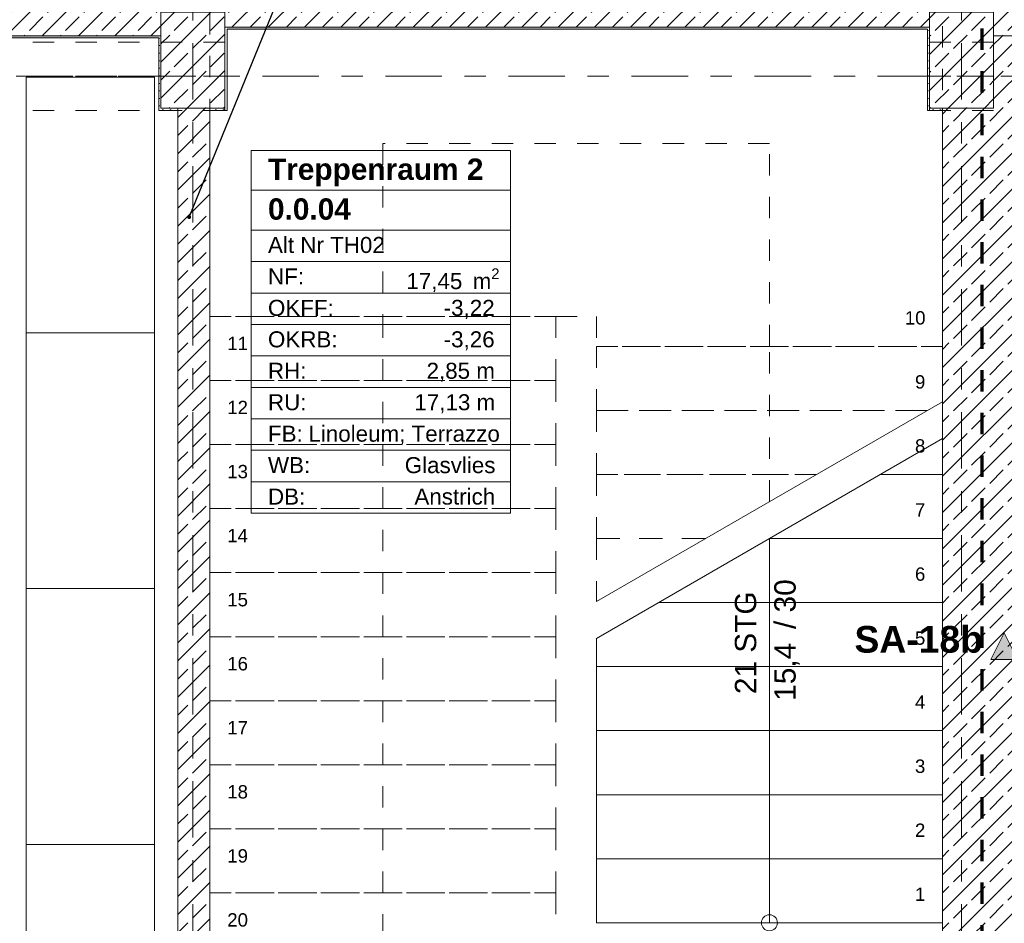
# Model space of a CAD drawing. Header units: metres. Extents: x -3.6 to 84.5, y -11 to 16.8.
# Tile 14 of 78: x 10.5 to 15.1, y 9.2 to 13.4. Entities that reach past the tile are written whole.
import ezdxf

# ---------------------------------------------------------------- set-up
doc = ezdxf.new("R2010")
doc.units = ezdxf.units.M
doc.header["$MEASUREMENT"] = 0
for name, pattern in [('Achse', [0.2, 0.1, -0.05, 0, -0.05]), ('Strichlinie doppelt', [0.546806, 0.264583, -0.105833, 0.070556, -0.105833]), ('Strichlinie eng', [0.115, 0.075, -0.04]), ('Untersicht', [0.1, 0.075, -0.025]), ('Wipeout_Contour', [1, 0, -1])]:
    doc.linetypes.add(name, pattern=pattern)
for name, color, linetype in [('152 - Bemaßung_ Beschriftung.Ausbau', 7, 'Continuous'), ('203 - Marker.Schnitt - Ausbaudetail SA', 7, 'Continuous'), ('301 - Elemente.Linie', 7, 'Continuous'), ('401 - Zone.Raum_ Raumbegrenzung_ Whg.', 7, 'Continuous'), ('451 - Universal.Achsen Raster', 7, 'Continuous'), ('604 - Struktur.Wand Aussen', 7, 'Continuous'), ('605 - Struktur.Wand Innen', 7, 'Continuous'), ('607 - Struktur.Stütze', 7, 'Continuous'), ('608 - Struktur.Träger', 7, 'Continuous'), ('610 - Struktur.Treppe_ Rampe', 7, 'Continuous'), ('650 - Abdeckung.Fußboden Aufbau', 7, 'Continuous'), ('701 - Einrichtung.Möbel', 7, 'Continuous')]:
    doc.layers.add(name, color=color, linetype=linetype)
doc.styles.add('ERSTELLTER_STIL_1', font='arial.ttf')
doc.styles.add('ERSTELLTER_STIL_2', font='txt')
doc.dimstyles.new('ERSTELLTER_STIL__1', dxfattribs={"dimtxt": 0.1, "dimasz": 0.0532, "dimexe": 0.18, "dimexo": 0.0625, "dimgap": 0, "dimtad": 1, "dimtih": 1, "dimtoh": 1, "dimzin": 0, "dimdsep": 46, "dimtxsty": 'ERSTELLTER_STIL_2', "dimblk": 'ARROWHEAD_2', "dimblk1": 'ARROWHEAD_2', "dimblk2": 'ARROWHEAD_2', "dimcen": 0.09, "dimse1": 1, "dimse2": 1, "dimclrd": 7, "dimclre": 7, "dimclrt": 7, "dimazin": 0, "dimtfac": 1, "dimtdec": 4, "dimtmove": 0, "dimatfit": 3, "dimfxl": 1, "dimtolj": 1, "dimtzin": 0, "dimarcsym": 0})
doc.dimstyles.new('ERSTELLTER_STIL__2', dxfattribs={"dimtxt": 0.1, "dimasz": 0.0532, "dimexe": 0.18, "dimexo": 0.0625, "dimgap": 0, "dimtad": 1, "dimtih": 1, "dimtoh": 1, "dimzin": 0, "dimdsep": 46, "dimtxsty": 'ERSTELLTER_STIL_2', "dimblk": 'ARROWHEAD_2', "dimblk1": 'ARROWHEAD_2', "dimblk2": 'ARROWHEAD_2', "dimcen": 0.09, "dimse1": 1, "dimse2": 1, "dimclrd": 7, "dimclre": 7, "dimclrt": 7, "dimazin": 0, "dimtfac": 1, "dimtdec": 4, "dimtmove": 2, "dimatfit": 3, "dimfxl": 1, "dimtolj": 1, "dimtzin": 0, "dimarcsym": 0})
doc.dimstyles.new('ERSTELLTER_STIL__6', dxfattribs={"dimtxt": 0.18, "dimasz": 0.03648, "dimexe": 0.18, "dimexo": 0.0625, "dimgap": 0, "dimtad": 0, "dimtih": 1, "dimtoh": 1, "dimdec": 4, "dimzin": 0, "dimdsep": 46, "dimcen": 0.09, "dimadec": 0, "dimazin": 0, "dimtfac": 1, "dimtdec": 4, "dimtmove": 0, "dimatfit": 3, "dimldrblk": 'ARROWHEAD_11', "dimfxl": 1, "dimtolj": 1, "dimtzin": 0, "dimarcsym": 0})
pattern_1 = [(45, (0, 0), (-0.0848528, 0.0848528), []), (45, (-0.04243, 0.04243), (-0.0848528, 0.0848528), [0.09, -0.03])]
pattern_2 = [(45, (0, 0), (-0.01767767, 0.01767767), [0, -0.025])]

# ---------------------------------------------------------------- blocks, each defined once
blk = doc.blocks.new('ARROWHEAD_11')
at = {"color": 0, "linetype": 'Continuous', "lineweight": 0}
blk.add_line((0, 0), (-1, 0), dxfattribs=at)
at = {"color": 0, "linetype": 'Continuous', "lineweight": 0, "const_width": 0.25, "flags": 128}
blk.add_lwpolyline([(-0.125, 0, 1), (0.125, 0, 1)], format="xyb", close=True, dxfattribs=at)
blk = doc.blocks.new('*D178')
at = {"layer": '152 - Bemaßung_ Beschriftung.Ausbau', "color": 7, "linetype": 'Continuous', "lineweight": 5}
for p, q in [((-0.125, 14.8025), (-0.125, 14.9075)), ((-0.015, 14.8025), (-0.015, 14.9075)), ((-0.1592, 14.855), (-0.125, 14.855)), ((-0.1048, 14.89), (-0.1452, 14.82)), ((-0.125, 14.855), (-0.015, 14.855)), ((0.0052, 14.89), (-0.0352, 14.82)), ((-0.015, 14.855), (31.315, 14.855))]:
    blk.add_line(p, q, dxfattribs=at)
at = {"layer": '152 - Bemaßung_ Beschriftung.Ausbau', "color": 7, "lineweight": 5, "insert": (-0.1401, 14.8645), "char_height": 0.1, "attachment_point": 7, "style": 'ERSTELLTER_STIL_2'}
blk.add_mtext('\\A1;{\\pql;\\fArial|b0|i0|c0|p38;11}', dxfattribs=at)
blk = doc.blocks.new('ARROWHEAD_2')
at = {"color": 0, "linetype": 'Continuous', "lineweight": 0}
for p, q in [((0, 0), (-1, 0)), ((-0.378, -0.655), (0.378, 0.655))]:
    blk.add_line(p, q, dxfattribs=at)
blk = doc.blocks.new('*D179')
at = {"layer": '152 - Bemaßung_ Beschriftung.Ausbau', "color": 7, "linetype": 'Continuous', "lineweight": 5}
for p, q in [((0.0052, 14.89), (-0.0352, 14.82)), ((-0.015, 14.855), (31.315, 14.855))]:
    blk.add_line(p, q, dxfattribs=at)
blk = doc.blocks.new('*D250')
at = {"layer": '152 - Bemaßung_ Beschriftung.Ausbau', "color": 7, "linetype": 'Continuous', "lineweight": 5}
for p, q in [((7.78, 15.3025), (7.78, 15.4075)), ((11.26, 15.3025), (11.26, 15.4075)), ((7.8002, 15.39), (7.7598, 15.32)), ((7.78, 15.355), (11.26, 15.355)), ((11.2802, 15.39), (11.2398, 15.32)), ((11.26, 15.355), (11.41, 15.355))]:
    blk.add_line(p, q, dxfattribs=at)
at = {"layer": '152 - Bemaßung_ Beschriftung.Ausbau', "color": 7, "lineweight": 5, "char_height": 0.1, "attachment_point": 7, "style": 'ERSTELLTER_STIL_2'}
for s, insert in [('\\A1;{\\pql;\\fArial|b0|i0|c0|p38;3,48}', (9.3111, 15.375)), ('\\A1;{\\pql;\\fArial|b0|i0|c0|p38;15}', (11.088, 15.375))]:
    blk.add_mtext(s, dxfattribs=dict(at, insert=insert))
blk = doc.blocks.new('*D251')
at = {"layer": '152 - Bemaßung_ Beschriftung.Ausbau', "color": 7, "linetype": 'Continuous', "lineweight": 5}
for p, q in [((11.41, 15.3025), (11.41, 15.4075)), ((11.2802, 15.39), (11.2398, 15.32)), ((11.26, 15.355), (11.41, 15.355)), ((11.4302, 15.39), (11.3898, 15.32))]:
    blk.add_line(p, q, dxfattribs=at)
blk = doc.blocks.new('*D252')
at = {"layer": '152 - Bemaßung_ Beschriftung.Ausbau', "color": 7, "linetype": 'Continuous', "lineweight": 5}
for p, q in [((11.41, 15.3025), (11.41, 15.4075)), ((14.84, 15.3025), (14.84, 15.4075)), ((11.4302, 15.39), (11.3898, 15.32)), ((11.41, 15.355), (14.84, 15.355)), ((14.8602, 15.39), (14.8198, 15.32))]:
    blk.add_line(p, q, dxfattribs=at)
at = {"layer": '152 - Bemaßung_ Beschriftung.Ausbau', "color": 7, "lineweight": 5, "insert": (12.992, 15.375), "char_height": 0.1, "attachment_point": 7, "style": 'ERSTELLTER_STIL_2'}
blk.add_mtext('\\A1;{\\pql;\\fArial|b0|i0|c0|p38;3,43}', dxfattribs=at)
blk = doc.blocks.new('*D253')
at = {"layer": '152 - Bemaßung_ Beschriftung.Ausbau', "color": 7, "linetype": 'Continuous', "lineweight": 5}
for p, q in [((14.84, 15.3025), (14.84, 15.4075)), ((15.29, 15.3025), (15.29, 15.4075)), ((14.8602, 15.39), (14.8198, 15.32)), ((14.84, 15.355), (15.29, 15.355)), ((15.3102, 15.39), (15.2698, 15.32))]:
    blk.add_line(p, q, dxfattribs=at)
at = {"layer": '152 - Bemaßung_ Beschriftung.Ausbau', "color": 7, "lineweight": 5, "insert": (14.9891, 15.375), "char_height": 0.1, "attachment_point": 7, "style": 'ERSTELLTER_STIL_2'}
blk.add_mtext('\\A1;{\\pql;\\fArial|b0|i0|c0|p38;45}', dxfattribs=at)

msp = doc.modelspace()

# ---------------------------------------------------------------- hatches: boundary and pattern name
at = {"layer": '203 - Marker.Schnitt - Ausbaudetail SA', "linetype": 'Continuous', "lineweight": 0, "true_color": 0x000000}
msp.add_hatch(color=18, dxfattribs=at).paths.add_polyline_path([(15.0675, 10.4185), (15.1925, 10.4185), (15.13, 10.5435)])
at = {"layer": '604 - Struktur.Wand Aussen', "linetype": 'Continuous', "lineweight": 0, "true_color": 0x000000}
h = msp.add_hatch(dxfattribs=at)
h.set_pattern_fill('Beton__Stahlbeton_0001', color=18, style=0, pattern_type=2)
h.set_pattern_definition(pattern_1)
h.paths.add_polyline_path([(11.48, 13.695), (0.405, 13.695), (0.405, 13.45), (0.68, 13.45), (0.68, 13.34), (3.98, 13.34), (3.98, 13.45), (4.28, 13.45), (4.28, 13.34), (7.58, 13.34), (7.58, 13.45), (7.88, 13.45), (7.88, 13.34), (11.18, 13.34), (11.18, 13.45), (11.48, 13.45)])
h = msp.add_hatch(dxfattribs=at)
h.set_pattern_fill('Beton__Stahlbeton_0001', color=18, style=0, pattern_type=2)
h.set_pattern_definition(pattern_1)
h.paths.add_polyline_path([(11.48, 13.695), (11.48, 13.38), (14.78, 13.38), (14.78, 13.45), (14.93, 13.45), (14.93, 13.695)])
h = msp.add_hatch(dxfattribs=at)
h.set_pattern_fill('Beton__Stahlbeton_0001', color=18, style=0, pattern_type=2)
h.set_pattern_definition(pattern_1)
h.paths.add_polyline_path([(14.93, 13.45), (15.08, 13.45), (15.08, 13.34), (18.38, 13.34), (18.38, 13.45), (18.68, 13.45), (18.68, 13.34), (21.98, 13.34), (21.98, 13.45), (22.13, 13.45), (22.13, 13.695), (14.93, 13.695)])
h = msp.add_hatch(dxfattribs=at)
h.set_pattern_fill('Gips_0001', color=18, style=0, pattern_type=2)
h.set_pattern_definition(pattern_2)
h.paths.add_polyline_path([(11.49, 13.37), (14.77, 13.37), (14.77, 13.38), (11.49, 13.38)])
h = msp.add_hatch(dxfattribs=at)
h.set_pattern_fill('Gips_0001', color=18, style=0, pattern_type=2)
h.set_pattern_definition(pattern_2)
h.paths.add_polyline_path([(7.89, 13.33), (11.17, 13.33), (11.17, 13.34), (7.89, 13.34)])
at = {"layer": '605 - Struktur.Wand Innen', "linetype": 'Continuous', "lineweight": 0, "true_color": 0x000000}
h = msp.add_hatch(dxfattribs=at)
h.set_pattern_fill('Beton__Stahlbeton_0001', color=18, style=0, pattern_type=2)
h.set_pattern_definition(pattern_1)
h.paths.add_polyline_path([(15.29, 13.34), (15.08, 13.34), (15.08, 13.33), (15.29, 13.33)])
h = msp.add_hatch(dxfattribs=at)
h.set_pattern_fill('Beton__Stahlbeton_0001', color=18, style=0, pattern_type=2)
h.set_pattern_definition(pattern_1)
h.paths.add_polyline_path([(11.26, 8.5), (11.41, 8.5), (11.41, 13), (11.26, 13)])
at = {"layer": '607 - Struktur.Stütze', "linetype": 'Continuous', "lineweight": 0, "true_color": 0x000000}
h = msp.add_hatch(dxfattribs=at)
h.set_pattern_fill('Beton__Stahlbeton_0001', color=18, style=0, pattern_type=2)
h.set_pattern_definition(pattern_1)
h.paths.add_polyline_path([(11.18, 13), (11.48, 13), (11.48, 13.45), (11.18, 13.45)])
h = msp.add_hatch(dxfattribs=at)
h.set_pattern_fill('Beton__Stahlbeton_0001', color=18, style=0, pattern_type=2)
h.set_pattern_definition(pattern_1)
h.paths.add_polyline_path([(14.78, 13), (15.08, 13), (15.08, 13.45), (14.78, 13.45)])
h = msp.add_hatch(dxfattribs=at)
h.set_pattern_fill('Gips_0001', color=18, style=0, pattern_type=2)
h.set_pattern_definition(pattern_2)
h.paths.add_polyline_path([(11.48, 13.37), (11.49, 13.37), (11.49, 13.38), (11.48, 13.38)])
h = msp.add_hatch(dxfattribs=at)
h.set_pattern_fill('Gips_0001', color=18, style=0, pattern_type=2)
h.set_pattern_definition(pattern_2)
h.paths.add_polyline_path([(14.77, 13.38), (14.77, 13.37), (14.78, 13.37), (14.78, 13.38)])
h = msp.add_hatch(dxfattribs=at)
h.set_pattern_fill('Gips_0001', color=18, style=0, pattern_type=2)
h.set_pattern_definition(pattern_2)
h.paths.add_polyline_path([(11.17, 13.34), (11.17, 13.33), (11.18, 13.33), (11.18, 13.34)])
h = msp.add_hatch(dxfattribs=at)
h.set_pattern_fill('Gips_0001', color=18, style=0, pattern_type=2)
h.set_pattern_definition(pattern_2)
h.paths.add_polyline_path([(11.41, 12.99), (11.49, 12.99), (11.49, 13.37), (11.48, 13.37), (11.48, 13.34), (11.48, 13.33), (11.48, 13), (11.41, 13)])
h = msp.add_hatch(dxfattribs=at)
h.set_pattern_fill('Gips_0001', color=18, style=0, pattern_type=2)
h.set_pattern_definition(pattern_2)
h.paths.add_polyline_path([(14.78, 13.37), (14.77, 13.37), (14.77, 12.99), (14.84, 12.99), (14.84, 13), (14.78, 13)])

# ---------------------------------------------------------------- linework, layer by layer
at = {"layer": '203 - Marker.Schnitt - Ausbaudetail SA', "color": 7, "linetype": 'Continuous', "lineweight": 13, "flags": 128}
msp.add_lwpolyline([(15.0675, 10.4185), (15.1925, 10.4185), (15.13, 10.5435)], close=True, dxfattribs=at)
at = {"layer": '301 - Elemente.Linie', "color": 160, "linetype": 'Strichlinie eng', "lineweight": 70, "true_color": 0x3232ff, "flags": 128}
msp.add_lwpolyline([(15.0261, 14.065), (32.7919, 14.065), (32.7919, -0.365), (15.0261, -0.365)], close=True, dxfattribs=at)
at = {"layer": '401 - Zone.Raum_ Raumbegrenzung_ Whg.', "color": 7, "linetype": 'Continuous', "lineweight": 9}
for p, q in [((12.8169, 12.8024), (11.6031, 12.8024)), ((11.6031, 12.8024), (11.6031, 11.1033)), ((11.6031, 12.8024), (12.8169, 12.8024)), ((11.6031, 12.6158), (11.6031, 12.8024)), ((12.8169, 11.1033), (12.8169, 12.8024)), ((12.8169, 12.8024), (12.8169, 12.6158)), ((12.8169, 12.6158), (11.6031, 12.6158)), ((11.6031, 12.6158), (12.8169, 12.6158)), ((11.6031, 12.4292), (11.6031, 12.6158)), ((12.8169, 12.6158), (12.8169, 12.4292)), ((12.8169, 12.4292), (11.6031, 12.4292)), ((11.6031, 12.4292), (12.8169, 12.4292)), ((11.6031, 12.2819), (11.6031, 12.4292)), ((12.8169, 12.4292), (12.8169, 12.2819)), ((12.8169, 12.2819), (11.6031, 12.2819)), ((11.6031, 12.2819), (12.8169, 12.2819)), ((11.6031, 12.1346), (11.6031, 12.2819)), ((12.8169, 12.2819), (12.8169, 12.1346)), ((12.8169, 12.1346), (11.6031, 12.1346)), ((11.6031, 12.1346), (12.8169, 12.1346)), ((11.6031, 11.9873), (11.6031, 12.1346)), ((12.8169, 12.1346), (12.8169, 11.9873)), ((12.8169, 11.9873), (11.6031, 11.9873)), ((11.6031, 11.9873), (12.8169, 11.9873)), ((11.6031, 11.8399), (11.6031, 11.9873)), ((12.8169, 11.9873), (12.8169, 11.8399)), ((12.8169, 11.8399), (11.6031, 11.8399)), ((11.6031, 11.8399), (12.8169, 11.8399)), ((11.6031, 11.6926), (11.6031, 11.8399)), ((12.8169, 11.8399), (12.8169, 11.6926)), ((12.8169, 11.6926), (11.6031, 11.6926)), ((11.6031, 11.6926), (12.8169, 11.6926)), ((11.6031, 11.5453), (11.6031, 11.6926)), ((12.8169, 11.6926), (12.8169, 11.5453)), ((12.8169, 11.5453), (11.6031, 11.5453)), ((11.6031, 11.5453), (12.8169, 11.5453)), ((11.6031, 11.398), (11.6031, 11.5453)), ((12.8169, 11.5453), (12.8169, 11.398)), ((12.8169, 11.398), (11.6031, 11.398)), ((11.6031, 11.398), (12.8169, 11.398)), ((11.6031, 11.2506), (11.6031, 11.398)), ((12.8169, 11.398), (12.8169, 11.2506)), ((12.8169, 11.2506), (11.6031, 11.2506)), ((11.6031, 11.2506), (12.8169, 11.2506)), ((11.6031, 11.1033), (11.6031, 11.2506)), ((12.8169, 11.2506), (12.8169, 11.1033)), ((11.6031, 11.1033), (12.8169, 11.1033)), ((12.8169, 11.1033), (11.6031, 11.1033))]:
    msp.add_line(p, q, dxfattribs=at)
at = {"layer": '451 - Universal.Achsen Raster', "color": 160, "linetype": 'Strichlinie doppelt', "lineweight": 9, "true_color": 0x3232ff}
for p, q in [((11.33, -10.585), (11.33, 16.355)), ((14.93, -10.585), (14.93, 16.355))]:
    msp.add_line(p, q, dxfattribs=at)
at = {"layer": '604 - Struktur.Wand Aussen', "color": 7, "linetype": 'Continuous', "lineweight": 18}
msp.add_line((11.48, 13.38), (14.78, 13.38), dxfattribs=at)
at = {"layer": '604 - Struktur.Wand Aussen', "color": 7, "linetype": 'Continuous', "lineweight": 13}
for p, q in [((7.88, 13.34), (11.18, 13.34)), ((15.29, 13.34), (15.08, 13.34)), ((15.29, 13.34), (15.08, 13.34))]:
    msp.add_line(p, q, dxfattribs=at)
at = {"layer": '604 - Struktur.Wand Aussen', "color": 7, "linetype": 'Continuous', "lineweight": 5, "flags": 128}
msp.add_lwpolyline([(7.89, 13.33), (11.17, 13.33)], dxfattribs=at)
at = {"layer": '604 - Struktur.Wand Aussen', "color": 7, "linetype": 'Continuous', "lineweight": 13, "flags": 128}
msp.add_lwpolyline([(11.49, 13.37), (14.77, 13.37)], dxfattribs=at)
at = {"layer": '605 - Struktur.Wand Innen', "color": 7, "linetype": 'Continuous', "lineweight": 18, "flags": 128}
for points in [[(11.26, 13), (11.26, 8.5)], [(11.41, 8.5), (11.41, 13)]]:
    msp.add_lwpolyline(points, dxfattribs=at)
at = {"layer": '607 - Struktur.Stütze', "color": 7, "linetype": 'Continuous', "lineweight": 13, "flags": 128}
for points in [[(11.18, 13), (11.48, 13), (11.48, 13.45), (11.18, 13.45)], [(14.78, 13), (15.08, 13), (15.08, 13.45), (14.78, 13.45)]]:
    msp.add_lwpolyline(points, close=True, dxfattribs=at)
at = {"layer": '607 - Struktur.Stütze', "color": 7, "linetype": 'Continuous', "lineweight": 5, "flags": 128}
for points in [[(11.41, 12.99), (11.49, 12.99), (11.49, 13.37)], [(14.77, 13.37), (14.77, 12.99), (14.84, 12.99)]]:
    msp.add_lwpolyline(points, dxfattribs=at)
at = {"layer": '608 - Struktur.Träger', "color": 7, "linetype": 'Untersicht', "lineweight": 13}
for p, q in [((0.38, 13.31), (11.48, 13.31)), ((11.48, 12.99), (11.48, 13.31)), ((14.78, 13.31), (47.48, 13.31)), ((14.78, 12.99), (14.78, 13.31)), ((14.78, 12.99), (47.48, 12.99))]:
    msp.add_line(p, q, dxfattribs=at)
at = {"layer": '608 - Struktur.Träger', "color": 7, "linetype": 'Achse', "lineweight": 9}
msp.add_line((14.78, 13.15), (47.48, 13.15), dxfattribs=at)
at = {"layer": '610 - Struktur.Treppe_ Rampe', "color": 7, "linetype": 'Strichlinie eng', "lineweight": 9}
for p, q in [((11.41, 13.645), (11.41, 12.025)), ((14.84, 11.885), (14.84, 13.645)), ((11.41, 12.025), (13.03, 12.025)), ((11.41, 12.025), (11.41, 11.725)), ((13.03, 12.025), (11.41, 12.025)), ((13.03, 12.025), (13.22, 12.025)), ((13.03, 11.725), (13.03, 12.025)), ((13.22, 12.025), (13.22, 11.885)), ((14.84, 11.885), (13.22, 11.885)), ((13.22, 11.885), (13.22, 11.585)), ((13.22, 11.885), (14.84, 11.885)), ((14.84, 11.6258), (14.84, 11.885)), ((11.41, 11.725), (13.03, 11.725)), ((13.03, 11.725), (11.41, 11.725)), ((11.41, 11.725), (11.41, 11.425)), ((13.03, 11.425), (13.03, 11.725)), ((14.7692, 11.585), (13.22, 11.585)), ((13.22, 11.585), (14.7692, 11.585)), ((11.41, 11.425), (13.03, 11.425)), ((13.03, 11.425), (11.41, 11.425)), ((11.41, 11.425), (11.41, 11.125)), ((13.03, 11.125), (13.03, 11.425)), ((11.41, 11.125), (13.03, 11.125)), ((13.03, 11.125), (11.41, 11.125)), ((11.41, 11.125), (11.41, 10.825)), ((13.03, 10.825), (13.03, 11.125)), ((11.41, 10.825), (13.03, 10.825)), ((13.03, 10.825), (11.41, 10.825)), ((11.41, 10.825), (11.41, 10.525)), ((13.03, 10.525), (13.03, 10.825)), ((11.41, 10.525), (13.03, 10.525)), ((13.03, 10.525), (11.41, 10.525)), ((11.41, 10.525), (11.41, 10.225)), ((13.03, 10.225), (13.03, 10.525)), ((11.41, 10.225), (13.03, 10.225)), ((13.03, 10.225), (11.41, 10.225)), ((11.41, 10.225), (11.41, 9.925)), ((13.03, 9.925), (13.03, 10.225)), ((11.41, 9.925), (13.03, 9.925)), ((13.03, 9.925), (11.41, 9.925)), ((11.41, 9.925), (11.41, 9.625)), ((13.03, 9.625), (13.03, 9.925)), ((11.41, 9.625), (13.03, 9.625)), ((13.03, 9.625), (11.41, 9.625)), ((11.41, 9.625), (11.41, 9.325)), ((13.03, 9.325), (13.03, 9.625)), ((11.41, 9.325), (13.03, 9.325)), ((13.03, 9.325), (11.41, 9.325)), ((11.41, 9.325), (11.41, 9.025)), ((13.03, 9.025), (13.03, 9.325))]:
    msp.add_line(p, q, dxfattribs=at)
at = {"layer": '610 - Struktur.Treppe_ Rampe', "color": 7, "linetype": 'Strichlinie eng', "lineweight": 18}
for p, q in [((14.03, 12.835), (12.22, 12.835)), ((12.22, 12.835), (12.22, 12.025)), ((14.03, 11.885), (14.03, 12.835)), ((12.22, 12.025), (12.22, 9.025))]:
    msp.add_line(p, q, dxfattribs=at)

# ---------------------------------------------------------------- texts
at = {"layer": '401 - Zone.Raum_ Raumbegrenzung_ Whg.', "color": 7, "lineweight": 9, "attachment_point": 1}
for s, insert, char_height, style in [('\\A1;{\\pqj;\\pt0;\\fArial|b1|i0|c0|p38;}', (12.7383, 12.7877), 0.1, 'ERSTELLTER_STIL_1'), ('\\A1;{\\pqj;\\pt0;\\fArial|b1|i0|c0|p38;Treppenraum 2}', (11.6817, 12.7648), 0.1, 'ERSTELLTER_STIL_1'), ('\\A1;{\\pqj;\\pt0;\\fArial|b1|i0|c0|p38;}', (12.7383, 12.6011), 0.1, 'ERSTELLTER_STIL_1'), ('\\A1;{\\pql;\\pt0;\\fArial|b1|i0|c0|p38;0.0.04}', (11.6817, 12.5782), 0.1, 'ERSTELLTER_STIL_1'), ('\\A1;{\\pqj;\\pt0;\\fArial|b0|i0|c0|p38;}', (12.7383, 12.4145), 0.075, 'ERSTELLTER_STIL_2'), ('\\A1;{\\pqj;\\pt0;\\fArial|b0|i0|c0|p38;Alt Nr TH02}', (11.6817, 12.3973), 0.075, 'ERSTELLTER_STIL_2'), ('\\A1;{\\pqj;\\pt0;\\fArial|b0|i0|c0|p38;NF: }', (11.6817, 12.25), 0.075, 'ERSTELLTER_STIL_2'), ('\\A1;{\\pql;\\pt0,0.05;\\fArial|b0|i0|c0|p38;17,45\\fArial|b0|i0|c0|p38;\\A1{\\H.66x;\\S^  ;}\\fArial|b0|i0|c0|p38; m\\fArial|b0|i0|c0|p38;\\A1{\\H.66x;\\S2^  ;}}', (12.3298, 12.25), 0.075, 'ERSTELLTER_STIL_2'), ('\\A1;{\\pqj;\\pt0;\\fArial|b0|i0|c0|p38;OKFF: }', (11.6817, 12.1027), 0.075, 'ERSTELLTER_STIL_2'), ('\\A1;{\\pqj;\\pt0;\\fArial|b0|i0|c0|p38;-3,22}', (12.5045, 12.1027), 0.075, 'ERSTELLTER_STIL_2'), ('\\A1;{\\pqj;\\pt0;\\fArial|b0|i0|c0|p38;OKRB: }', (11.6817, 11.9554), 0.075, 'ERSTELLTER_STIL_2'), ('\\A1;{\\pqj;\\pt0;\\fArial|b0|i0|c0|p38;-3,26}', (12.5045, 11.9554), 0.075, 'ERSTELLTER_STIL_2'), ('\\A1;{\\pqj;\\pt0;\\fArial|b0|i0|c0|p38;RH: }', (11.6817, 11.8081), 0.075, 'ERSTELLTER_STIL_2'), ('\\A1;{\\pqj;\\pt0;\\fArial|b0|i0|c0|p38;2,85 m}', (12.4243, 11.8081), 0.075, 'ERSTELLTER_STIL_2'), ('\\A1;{\\pqj;\\pt0;\\fArial|b0|i0|c0|p38;RU: }', (11.6817, 11.6607), 0.075, 'ERSTELLTER_STIL_2'), ('\\A1;{\\pqj;\\pt0;\\fArial|b0|i0|c0|p38;17,13 m}', (12.3674, 11.6607), 0.075, 'ERSTELLTER_STIL_2'), ('\\A1;{\\pqj;\\pt0;\\fArial|b0|i0|c0|p38;FB: }', (11.6817, 11.5134), 0.075, 'ERSTELLTER_STIL_2'), ('\\A1;{\\pqj;\\pt0;\\fArial|b0|i0|c0|p38;Linoleum; Terrazzo}', (11.8709, 11.5134), 0.075, 'ERSTELLTER_STIL_2'), ('\\A1;{\\pqj;\\pt0;\\fArial|b0|i0|c0|p38;WB: }', (11.6817, 11.3661), 0.075, 'ERSTELLTER_STIL_2'), ('\\A1;{\\pqj;\\pt0;\\fArial|b0|i0|c0|p38;Glasvlies}', (12.3221, 11.3661), 0.075, 'ERSTELLTER_STIL_2'), ('\\A1;{\\pqj;\\pt0;\\fArial|b0|i0|c0|p38;DB: }', (11.6817, 11.2188), 0.075, 'ERSTELLTER_STIL_2'), ('\\A1;{\\pqj;\\pt0;\\fArial|b0|i0|c0|p38;Anstrich}', (12.3674, 11.2188), 0.075, 'ERSTELLTER_STIL_2')]:
    msp.add_mtext(s, dxfattribs=dict(at, insert=insert, char_height=char_height, style=style))
at = {"layer": '610 - Struktur.Treppe_ Rampe', "color": 7, "lineweight": 9, "char_height": 0.0625, "attachment_point": 4, "style": 'ERSTELLTER_STIL_2'}
for s, insert in [('\\A1;{\\pql;\\fArial|b0|i0|c0|p38;10}', (14.6641, 12.018)), ('\\A1;{\\pql;\\fArial|b0|i0|c0|p38;11}', (11.491, 11.8986)), ('\\A1;{\\pql;\\fArial|b0|i0|c0|p38;9}', (14.7116, 11.718)), ('\\A1;{\\pql;\\fArial|b0|i0|c0|p38;12}', (11.491, 11.5986)), ('\\A1;{\\pql;\\fArial|b0|i0|c0|p38;13}', (11.491, 11.298)), ('\\A1;{\\pql;\\fArial|b0|i0|c0|p38;14}', (11.491, 10.9986)), ('\\A1;{\\pql;\\fArial|b0|i0|c0|p38;15}', (11.491, 10.698)), ('\\A1;{\\pql;\\fArial|b0|i0|c0|p38;16}', (11.491, 10.398)), ('\\A1;{\\pql;\\fArial|b0|i0|c0|p38;17}', (11.491, 10.0986)), ('\\A1;{\\pql;\\fArial|b0|i0|c0|p38;18}', (11.491, 9.798)), ('\\A1;{\\pql;\\fArial|b0|i0|c0|p38;19}', (11.491, 9.498)), ('\\A1;{\\pql;\\fArial|b0|i0|c0|p38;20}', (11.491, 9.198))]:
    msp.add_mtext(s, dxfattribs=dict(at, insert=insert))

# ---------------------------------------------------------------- leaders
at = {"layer": '152 - Bemaßung_ Beschriftung.Ausbau', "color": 7, "linetype": 'Continuous', "lineweight": 9, "annotation_type": 0, "has_hookline": 1, "hookline_direction": 0, "text_width": 0.9653}
msp.add_leader([(11.3126, 12.4902), (12.1059, 14.4341), (12.1559, 14.4341)], dimstyle='ERSTELLTER_STIL__6', dxfattribs=at)

# ---------------------------------------------------------------- wipeouts: each hides what was drawn before it
at = {"color": 254, "linetype": 'Wipeout_Contour', "lineweight": 0, "ltscale": 68.890287}
msp.add_wipeout([(13.22, 9.185), (14.84, 9.185), (14.84, 11.4526), (13.22, 10.5173)], dxfattribs=at).dxf.layer = '610 - Struktur.Treppe_ Rampe'
at = {"color": 254, "linetype": 'Wipeout_Contour', "lineweight": 0, "ltscale": 57.872384}
msp.add_wipeout([(10.55, 10.75), (10.55, 8.3544), (11.15, 8.3544), (11.15, 10.75)], dxfattribs=at).dxf.layer = '701 - Einrichtung.Möbel'

# ---------------------------------------------------------------- next in the draw order: hatches: boundary and pattern name
at = {"layer": '605 - Struktur.Wand Innen', "linetype": 'Continuous', "lineweight": 0, "true_color": 0x000000}
h = msp.add_hatch(dxfattribs=at)
h.set_pattern_fill('Beton__Stahlbeton_0001', color=18, style=0, pattern_type=2)
h.set_pattern_definition(pattern_1)
h.paths.add_polyline_path([(14.84, 8.5), (15.08, 8.5), (15.08, 8.255), (15.29, 8.255), (15.29, 13.33), (15.08, 13.33), (15.08, 13), (14.84, 13)])

# ---------------------------------------------------------------- next in the draw order: linework, layer by layer
at = {"layer": '605 - Struktur.Wand Innen', "color": 7, "linetype": 'Continuous', "lineweight": 18, "flags": 128}
msp.add_lwpolyline([(14.84, 13), (14.84, 8.5)], dxfattribs=at)
at = {"layer": '610 - Struktur.Treppe_ Rampe', "color": 7, "linetype": 'Strichlinie eng', "lineweight": 18}
msp.add_line((14.03, 11.1582), (14.03, 11.885), dxfattribs=at)
at = {"layer": '610 - Struktur.Treppe_ Rampe', "color": 7, "linetype": 'Continuous', "lineweight": 18}
for p, q in [((13.22, 10.6905), (14.84, 11.6258)), ((13.22, 10.5173), (14.84, 11.4526)), ((14.03, 9.485), (14.03, 10.985)), ((14.03, 9.185), (14.03, 9.485))]:
    msp.add_line(p, q, dxfattribs=at)
at = {"layer": '610 - Struktur.Treppe_ Rampe', "color": 7, "linetype": 'Strichlinie eng', "lineweight": 9}
for p, q in [((13.22, 11.585), (13.22, 11.285)), ((14.2496, 11.285), (13.22, 11.285)), ((13.22, 11.285), (13.22, 10.985)), ((13.22, 11.285), (14.2496, 11.285)), ((14.5496, 11.285), (14.84, 11.285)), ((13.73, 10.985), (13.22, 10.985)), ((13.22, 10.985), (13.22, 10.6905)), ((13.22, 10.985), (13.73, 10.985)), ((14.03, 10.985), (14.84, 10.985)), ((13.5104, 10.685), (14.84, 10.685)), ((13.22, 10.385), (14.84, 10.385)), ((13.22, 10.085), (14.84, 10.085)), ((13.22, 9.785), (14.84, 9.785)), ((13.22, 9.485), (14.84, 9.485))]:
    msp.add_line(p, q, dxfattribs=at)
at = {"layer": '610 - Struktur.Treppe_ Rampe', "color": 7, "linetype": 'Continuous', "lineweight": 13}
for p, q in [((14.84, 9.185), (14.84, 11.4526)), ((14.84, 11.285), (14.84, 11.4526)), ((14.84, 11.285), (14.5496, 11.285)), ((14.5496, 11.285), (14.84, 11.285)), ((14.84, 10.985), (14.84, 11.285)), ((14.84, 10.985), (14.03, 10.985)), ((14.03, 10.985), (14.84, 10.985)), ((14.84, 10.685), (14.84, 10.985)), ((14.84, 10.685), (13.5104, 10.685)), ((13.5104, 10.685), (14.84, 10.685)), ((14.84, 10.385), (14.84, 10.685)), ((13.22, 10.5173), (13.22, 9.185)), ((13.22, 10.5173), (13.22, 10.385)), ((14.84, 10.385), (13.22, 10.385)), ((13.22, 10.385), (13.22, 10.085)), ((13.22, 10.385), (14.84, 10.385)), ((14.84, 10.085), (14.84, 10.385)), ((14.84, 10.085), (13.22, 10.085)), ((13.22, 10.085), (13.22, 9.785)), ((13.22, 10.085), (14.84, 10.085)), ((14.84, 9.785), (14.84, 10.085)), ((14.84, 9.785), (13.22, 9.785)), ((13.22, 9.785), (13.22, 9.485)), ((13.22, 9.785), (14.84, 9.785)), ((14.84, 9.485), (14.84, 9.785)), ((14.84, 9.485), (13.22, 9.485)), ((13.22, 9.485), (13.22, 9.185)), ((13.22, 9.485), (14.84, 9.485)), ((14.84, 9.185), (14.84, 9.485)), ((13.22, 9.185), (14.84, 9.185)), ((13.22, 9.185), (14.84, 9.185))]:
    msp.add_line(p, q, dxfattribs=at)
at = {"layer": '610 - Struktur.Treppe_ Rampe', "color": 7, "linetype": 'Continuous', "lineweight": 18}
for start, end in [(0, 180), (180, 0)]:
    msp.add_arc((14.03, 9.185), 0.0375, start, end, dxfattribs=at)
at = {"layer": '650 - Abdeckung.Fußboden Aufbau', "color": 7, "linetype": 'Continuous', "lineweight": 13, "flags": 128}
for points in [[(14.64, 8.09), (14.64, 8.24), (14.77, 8.24), (14.77, 8.51), (14.84, 8.51), (14.84, 12.99), (14.77, 12.99), (14.77, 13.37), (11.49, 13.37), (11.49, 12.99), (11.41, 12.99)], [(11.41, 12.99), (11.41, 8.51), (11.49, 8.51), (11.49, 8.495), (11.76, 8.495), (11.76, 8.24), (13.68, 8.24), (13.68, 8.09)]]:
    msp.add_lwpolyline(points, dxfattribs=at)
at = {"layer": '701 - Einrichtung.Möbel', "color": 7, "linetype": 'Continuous', "lineweight": 5}
msp.add_line((10.55, 9.5522), (11.15, 9.5522), dxfattribs=at)
at = {"layer": '701 - Einrichtung.Möbel', "color": 7, "linetype": 'Continuous', "lineweight": 5, "flags": 128}
msp.add_lwpolyline([(10.55, 10.75), (10.55, 8.3544), (11.15, 8.3544), (11.15, 10.75)], close=True, dxfattribs=at)

# ---------------------------------------------------------------- next in the draw order: texts
at = {"layer": '203 - Marker.Schnitt - Ausbaudetail SA', "color": 7, "lineweight": 13, "insert": (15.03, 10.4485), "char_height": 0.125, "attachment_point": 9, "style": 'ERSTELLTER_STIL_1'}
msp.add_mtext('\\A1;{\\pqr;\\pt0;\\fArial|b1|i0|c0|p38;SA-18b}', dxfattribs=at)
at = {"layer": '610 - Struktur.Treppe_ Rampe', "color": 7, "lineweight": 9, "char_height": 0.0625, "attachment_point": 4, "style": 'ERSTELLTER_STIL_2'}
for s, insert in [('\\A1;{\\pql;\\fArial|b0|i0|c0|p38;8}', (14.7116, 11.418)), ('\\A1;{\\pql;\\fArial|b0|i0|c0|p38;7}', (14.7116, 11.1186)), ('\\A1;{\\pql;\\fArial|b0|i0|c0|p38;6}', (14.7116, 10.818)), ('\\A1;{\\pql;\\fArial|b0|i0|c0|p38;5}', (14.7116, 10.518)), ('\\A1;{\\pql;\\fArial|b0|i0|c0|p38;4}', (14.7116, 10.2186)), ('\\A1;{\\pql;\\fArial|b0|i0|c0|p38;3}', (14.7116, 9.918)), ('\\A1;{\\pql;\\fArial|b0|i0|c0|p38;2}', (14.7116, 9.6186)), ('\\A1;{\\pql;\\fArial|b0|i0|c0|p38;1}', (14.7116, 9.3186))]:
    msp.add_mtext(s, dxfattribs=dict(at, insert=insert))
at = {"layer": '610 - Struktur.Treppe_ Rampe', "color": 7, "lineweight": 9, "char_height": 0.1, "rotation": 90, "style": 'ERSTELLTER_STIL_2'}
for s, insert, attachment_point in [('\\A1;{\\pqc;\\pt0,0.05;\\fArial|b0|i0|c0|p38;21 STG\\fArial|b0|i0|c0|p38;\\fArial|b0|i0|c0|p38;\\A1{\\H.66x;\\S^  ;}\\fArial|b0|i0|c0|p38;\\fArial|b0|i0|c0|p38;\\fArial|b0|i0|c0|p38;\\fArial|b0|i0|c0|p38;\\A1{\\H.66x;\\S^  ;}\\fArial|b0|i0|c0|p38;\\fArial|b0|i0|c0|p38;\\fArial|b0|i0|c0|p38;\\fArial|b0|i0|c0|p38;\\A1{\\H.66x;\\S^  ;}\\fArial|b0|i0|c0|p38;}', (13.9974, 10.535), 8), ('\\A1;{\\pqc;\\pt0,0.05;\\fArial|b0|i0|c0|p38;\\fArial|b0|i0|c0|p38;15,4\\fArial|b0|i0|c0|p38;\\A1{\\H.66x;\\S^  ;}\\fArial|b0|i0|c0|p38;\\fArial|b0|i0|c0|p38; / \\fArial|b0|i0|c0|p38;30\\fArial|b0|i0|c0|p38;\\A1{\\H.66x;\\S^  ;}\\fArial|b0|i0|c0|p38;\\fArial|b0|i0|c0|p38;\\fArial|b0|i0|c0|p38;\\fArial|b0|i0|c0|p38;\\A1{\\H.66x;\\S^  ;}\\fArial|b0|i0|c0|p38;}', (14.0529, 10.535), 2)]:
    msp.add_mtext(s, dxfattribs=dict(at, insert=insert, attachment_point=attachment_point))

# ---------------------------------------------------------------- next in the draw order: dimensions: what is measured, and where the dimension line sits
at = {"layer": '152 - Bemaßung_ Beschriftung.Ausbau', "color": 7, "linetype": 'Continuous', "lineweight": 5}
for base, p1, p2, picture, middle in [((14.84, 15.355), (11.41, 10.7432), (14.84, 10.7925), '*D252', (13.1219, 15.425)), ((15.29, 15.355), (14.84, 10.7925), (15.29, 10.7925), '*D253', (15.0653, 15.425))]:
    dim = msp.add_linear_dim(base=base, p1=p1, p2=p2, dimstyle='ERSTELLTER_STIL__1', dxfattribs=at)
    dim.commit()
    dim.dimension.update_dxf_attribs({"geometry": picture, "text_midpoint": middle, "dimtype": 160})

# ---------------------------------------------------------------- next in the draw order: wipeouts: each hides what was drawn before it
at = {"color": 254, "linetype": 'Wipeout_Contour', "lineweight": 0, "ltscale": 64.581764}
msp.add_wipeout([(10.55, 13.1455), (10.55, 10.75), (11.15, 10.75), (11.15, 13.1455)], dxfattribs=at).dxf.layer = '701 - Einrichtung.Möbel'

# ---------------------------------------------------------------- next in the draw order: hatches: boundary and pattern name
at = {"layer": '607 - Struktur.Stütze', "linetype": 'Continuous', "lineweight": 0, "true_color": 0x000000}
h = msp.add_hatch(dxfattribs=at)
h.set_pattern_fill('Gips_0001', color=18, style=0, pattern_type=2)
h.set_pattern_definition(pattern_2)
h.paths.add_polyline_path([(11.17, 13.33), (11.17, 12.99), (11.26, 12.99), (11.26, 13), (11.18, 13), (11.18, 13.33)])

# ---------------------------------------------------------------- next in the draw order: linework, layer by layer
at = {"layer": '451 - Universal.Achsen Raster', "color": 160, "linetype": 'Strichlinie doppelt', "lineweight": 9, "true_color": 0x3232ff}
msp.add_line((64.935, 13.15), (-3.175, 13.15), dxfattribs=at)
at = {"layer": '607 - Struktur.Stütze', "color": 7, "linetype": 'Continuous', "lineweight": 5, "flags": 128}
msp.add_lwpolyline([(11.17, 13.33), (11.17, 12.99), (11.26, 12.99)], dxfattribs=at)
at = {"layer": '608 - Struktur.Träger', "color": 7, "linetype": 'Achse', "lineweight": 9}
msp.add_line((0.38, 13.15), (11.48, 13.15), dxfattribs=at)
at = {"layer": '608 - Struktur.Träger', "color": 7, "linetype": 'Untersicht', "lineweight": 13}
msp.add_line((0.38, 12.99), (11.48, 12.99), dxfattribs=at)
at = {"layer": '650 - Abdeckung.Fußboden Aufbau', "color": 7, "linetype": 'Continuous', "lineweight": 13, "flags": 128}
msp.add_lwpolyline([(11.17, 8.25), (11.17, 8.51), (11.26, 8.51), (11.26, 12.99), (11.17, 12.99), (11.17, 13.33), (7.89, 13.33), (7.89, 12.99)], dxfattribs=at)
at = {"layer": '701 - Einrichtung.Möbel', "color": 7, "linetype": 'Continuous', "lineweight": 5}
msp.add_line((10.55, 11.9478), (11.15, 11.9478), dxfattribs=at)
at = {"layer": '701 - Einrichtung.Möbel', "color": 7, "linetype": 'Continuous', "lineweight": 5, "flags": 128}
msp.add_lwpolyline([(10.55, 13.1455), (10.55, 10.75), (11.15, 10.75), (11.15, 13.1455)], close=True, dxfattribs=at)

# ---------------------------------------------------------------- next in the draw order: dimensions: what is measured, and where the dimension line sits
at = {"layer": '152 - Bemaßung_ Beschriftung.Ausbau', "color": 7, "linetype": 'Continuous', "lineweight": 5}
for base, p1, p2, dimstyle, picture, middle in [((11.26, 15.355), (7.78, 10.75), (11.26, 10.7432), 'ERSTELLTER_STIL__1', '*D250', (9.441, 15.425)), ((11.41, 15.355), (11.26, 10.7432), (11.41, 10.7432), 'ERSTELLTER_STIL__1', '*D251', (11.1642, 15.425)), ((-0.015, 14.855), (-0.125, 13.805), (-0.015, 6.855), 'ERSTELLTER_STIL__2', '*D178', (-0.0639, 14.9145)), ((-0.015, 14.855), (-0.015, 6.855), (-0.015, 13.695), 'ERSTELLTER_STIL__1', '*D179', (-0.018146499, 14.9250000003))]:
    dim = msp.add_linear_dim(base=base, p1=p1, p2=p2, dimstyle=dimstyle, dxfattribs=at)
    dim.commit()
    dim.dimension.update_dxf_attribs({"geometry": picture, "text_midpoint": middle, "dimtype": 160})

doc.saveas('drawing.dxf')
